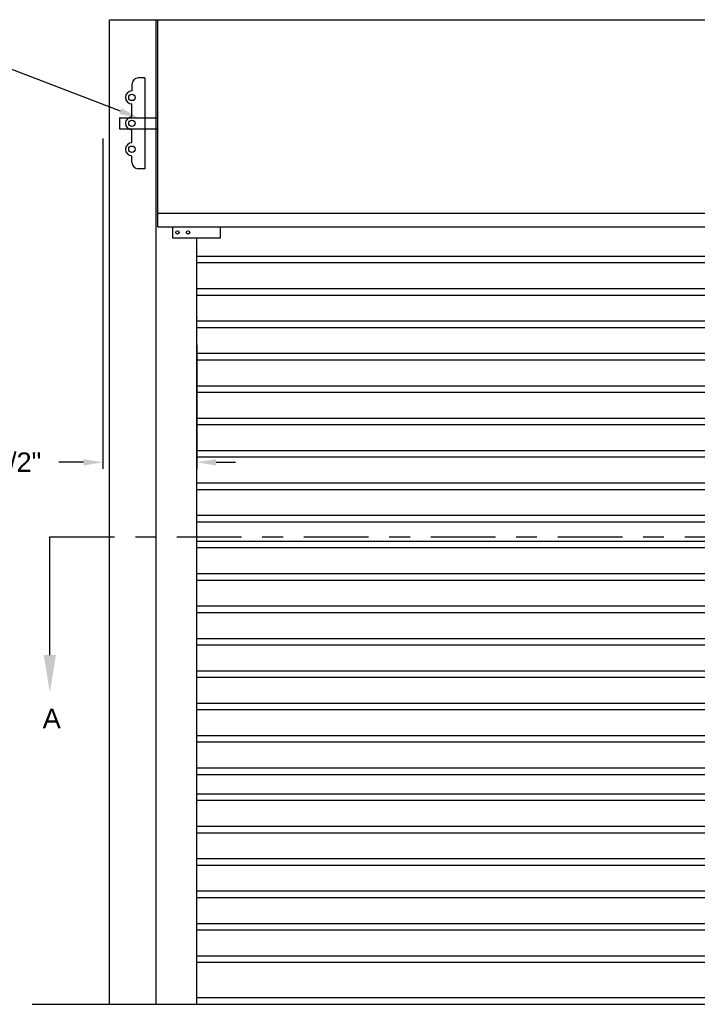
# Model space of a CAD drawing. Header units: inches. Extents: x 169.6 to 213.8, y 195 to 266.5.
# Tile 38 of 50: x 200.8 to 204.1, y 220.3 to 225.1. Entities that reach past the tile are written whole.
import ezdxf
from ezdxf import colors
from ezdxf.entities.mleader import LeaderData, LeaderLine
from ezdxf.math import Vec2, Vec3

# ---------------------------------------------------------------- set-up
doc = ezdxf.new("R2010")
doc.units = ezdxf.units.IN
doc.header["$LTSCALE"] = 0.25
doc.header["$MEASUREMENT"] = 0
doc.linetypes.add('CENTER', pattern=[2, 1.25, -0.25, 0.25, -0.25])
for name, color, linetype in [('ANNOTATIONS', 1, 'Continuous'), ('CHAIN HOIST RH', 7, 'Continuous'), ('SECTION CUTS', 6, 'CENTER')]:
    doc.layers.add(name, color=color, linetype=linetype)
doc.styles.add('ARIAL', font='arial.ttf', dxfattribs={"height": 0.09375})
doc.styles.get("Standard").update_dxf_attribs({"font": 'romans.shx'})
doc.dimstyles.new('STANDARD$0', dxfattribs={"dimtxt": 0.09375, "dimasz": 0.09375, "dimexe": 0.03125, "dimexo": 0.046875, "dimgap": 0.09, "dimtad": 0, "dimtih": 1, "dimtoh": 1, "dimdec": 4, "dimzin": 0, "dimdsep": 46, "dimtxsty": 'ARIAL', "dimcen": 0.09, "dimadec": 0, "dimazin": 0, "dimtfac": 1, "dimtdec": 4, "dimtofl": 0, "dimtmove": 0, "dimatfit": 1, "dimfxl": 1, "dimtolj": 1, "dimtzin": 0, "dimarcsym": 0})

# ---------------------------------------------------------------- blocks, each defined once
blk = doc.blocks.new('*D59')
at = {"layer": 'ANNOTATIONS', "color": 0, "lineweight": -2, "transparency": 16777216}
for p, q in [((201.2357, 224.5253), (201.2357, 222.9317)), ((201.6881, 223.5294), (201.6881, 222.9317)), ((201.142, 222.9629), (201.0224, 222.9629)), ((201.7819, 222.9629), (201.8756, 222.9629))]:
    blk.add_line(p, q, dxfattribs=at)
at = {"layer": 'ANNOTATIONS', "color": 0, "transparency": 16777216}
for points in [[(201.142, 222.9785), (201.142, 222.9473), (201.2357, 222.9629)], [(201.7819, 222.9785), (201.7819, 222.9473), (201.6881, 222.9629)]]:
    blk.add_solid(points, dxfattribs=at)
at = {"layer": 'defpoints', "color": 0, "transparency": 16777216}
for p in [(201.2357, 224.5722), (201.6881, 223.5763), (201.2357, 222.9629)]:
    blk.add_point(p, dxfattribs=at)
at = {"layer": 'ANNOTATIONS', "color": 0, "transparency": 16777216, "insert": (200.7693, 222.9629), "char_height": 0.09375, "attachment_point": 5, "style": 'ARIAL'}
blk.add_mtext('\\A1;5 1/2"', dxfattribs=at)

msp = doc.modelspace()

# ---------------------------------------------------------------- linework, layer by layer
at = {"layer": 'CHAIN HOIST RH', "linetype": 'Continuous'}
for p, q in [((201.26806, 220.3481), (201.26806, 225.0981)), ((201.26806, 225.0981), (207.1082, 225.0981)), ((201.49275, 220.3481), (201.49275, 225.0981)), ((201.50063, 224.0981), (201.50063, 225.0981)), ((201.37563, 224.7856), (201.37563, 224.75435)), ((201.43813, 224.81685), (201.40688, 224.81685)), ((201.43813, 224.81685), (201.43813, 224.37935)), ((201.37563, 224.62935), (201.37563, 224.69185)), ((201.37563, 224.50435), (201.37563, 224.56685)), ((201.37563, 224.4106), (201.37563, 224.44185)), ((201.43813, 224.37935), (201.40688, 224.37935)), ((206.87563, 224.16391), (201.50063, 224.16391)), ((201.50063, 224.0981), (206.87563, 224.0981)), ((201.57127, 224.0981), (201.57127, 224.04568)), ((201.80207, 224.04568), (201.80207, 224.0981)), ((201.57127, 224.04568), (201.80207, 224.04568)), ((201.68813, 220.3481), (201.68813, 224.04568))]:
    msp.add_line(p, q, dxfattribs=at)
at = {"layer": 'CHAIN HOIST RH'}
for p, q in [((201.31543, 224.62405), (201.50063, 224.62405)), ((201.31543, 224.62405), (201.31543, 224.57215)), ((201.31543, 224.57215), (201.50063, 224.57215)), ((206.68813, 220.37935), (201.68813, 220.37935)), ((200.89514, 220.3481), (207.64729, 220.3481))]:
    msp.add_line(p, q, dxfattribs=at)
at = {"layer": 'CHAIN HOIST RH', "color": 7}
for p, q in [((201.68813, 223.95732), (206.68813, 223.95732)), ((201.68813, 223.92607), (206.68813, 223.92607)), ((201.68813, 223.80107), (206.68813, 223.80107)), ((201.68813, 223.76982), (206.68813, 223.76982)), ((201.68813, 223.64482), (206.68813, 223.64482)), ((201.68813, 223.61357), (206.68813, 223.61357)), ((201.68813, 223.48857), (206.68813, 223.48857)), ((201.68813, 223.45732), (206.68813, 223.45732)), ((201.68813, 223.33232), (206.68813, 223.33232)), ((201.68813, 223.30107), (206.68813, 223.30107)), ((201.68813, 223.17607), (206.68813, 223.17607)), ((201.68813, 223.14482), (206.68813, 223.14482)), ((201.68813, 223.01982), (206.68813, 223.01982)), ((201.68813, 222.98857), (206.68813, 222.98857)), ((201.68813, 222.86357), (206.68813, 222.86357)), ((201.68813, 222.83232), (206.68813, 222.83232)), ((201.68813, 222.70732), (206.68813, 222.70732)), ((201.68813, 222.67607), (206.68813, 222.67607)), ((201.68813, 222.58232), (206.68813, 222.58232)), ((201.68813, 222.55107), (206.68813, 222.55107)), ((201.68813, 222.42607), (206.68813, 222.42607)), ((201.68813, 222.39482), (206.68813, 222.39482)), ((201.68813, 222.26982), (206.68813, 222.26982)), ((201.68813, 222.23857), (206.68813, 222.23857)), ((201.68813, 222.11357), (206.68813, 222.11357)), ((201.68813, 222.08232), (206.68813, 222.08232)), ((201.68813, 221.95732), (206.68813, 221.95732)), ((201.68813, 221.92607), (206.68813, 221.92607)), ((201.68813, 221.80107), (206.68813, 221.80107)), ((201.68813, 221.76982), (206.68813, 221.76982)), ((201.68813, 221.64482), (206.68813, 221.64482)), ((201.68813, 221.61357), (206.68813, 221.61357)), ((201.68813, 221.48857), (206.68813, 221.48857)), ((201.68813, 221.45732), (206.68813, 221.45732)), ((201.68813, 221.36357), (206.68813, 221.36357)), ((201.68813, 221.33232), (206.68813, 221.33232)), ((201.68813, 221.20732), (206.68813, 221.20732)), ((201.68813, 221.17607), (206.68813, 221.17607)), ((201.68813, 221.05107), (206.68813, 221.05107)), ((201.68813, 221.01982), (206.68813, 221.01982)), ((201.68813, 220.89482), (206.68813, 220.89482)), ((201.68813, 220.86357), (206.68813, 220.86357)), ((201.68813, 220.73857), (206.68813, 220.73857)), ((201.68813, 220.70732), (206.68813, 220.70732)), ((201.68813, 220.58232), (206.68813, 220.58232)), ((201.68813, 220.55107), (206.68813, 220.55107))]:
    msp.add_line(p, q, dxfattribs=at)
at = {"layer": 'CHAIN HOIST RH'}
for centre in [(201.37563, 224.7231), (201.37563, 224.5981), (201.37563, 224.4731)]:
    msp.add_circle(centre, 0.01562, dxfattribs=at)
at = {"layer": 'CHAIN HOIST RH', "linetype": 'Continuous'}
for centre in [(201.59532, 224.07189), (201.6465, 224.07189)]:
    msp.add_circle(centre, 0.00781, dxfattribs=at)
for centre, start, end in [((201.40688, 224.7856), 90, 180), ((201.37563, 224.7231), 90, 270), ((201.37563, 224.5981), 90, 270), ((201.37563, 224.4731), 90, 270), ((201.40688, 224.4106), 180, 270)]:
    msp.add_arc(centre, 0.03125, start, end, dxfattribs=at)
at = {"layer": 'CHAIN HOIST RH', "linetype": 'ByBlock'}
msp.add_point((201.68813, 223.6606), dxfattribs=at)
at = {"layer": 'SECTION CUTS'}
msp.add_line((200.97956, 222.60252), (207.49552, 222.60252), dxfattribs=at)

# ---------------------------------------------------------------- texts
at = {"layer": 'SECTION CUTS', "style": 'ARIAL'}
msp.add_text('A', height=0.09375, dxfattribs=at).set_placement((200.94509, 221.68009))

# ---------------------------------------------------------------- dimensions: what is measured, and where the dimension line sits
at = {"layer": 'ANNOTATIONS'}
dim = msp.add_linear_dim(base=(201.2357, 222.9629), p1=(201.68813, 223.57628), p2=(201.2357, 224.57215), angle=180, text='5 1/2"', dimstyle='STANDARD$0', dxfattribs=at)
dim.commit()
dim.dimension.update_dxf_attribs({"geometry": '*D59', "text_midpoint": (200.76927, 222.9629), "dimtype": 160})

# ---------------------------------------------------------------- leaders
ml = msp.add_multileader_mtext('Standard', dxfattribs=at)
ml.set_content('CHARGE WHEEL', color=256, style='ARIAL')
ml.set_leader_properties()
ml.build(insert=Vec2(0, 0))
ml.multileader.update_dxf_attribs({"dogleg_length": 0.36, "arrow_head_size": 0.09375})
ctx = ml.context
ctx.base_point, ctx.char_height, ctx.arrow_head_size, ctx.landing_gap_size, ctx.plane_origin = Vec3(199.45879, 224.86046), 0.09375, 0.09375, 0.09, Vec3(201.75292, 224.32396)
ctx.text_align_type = 2
notes = []
notes.append((ctx, [(0, (1, 1, 0), (200.78801, 224.86046), (-1, 0), 0.09796, [(0, [(201.40803, 224.62405)], 0, [])])]))
ctx.mtext.insert, ctx.mtext.alignment, ctx.mtext.flow_direction = Vec3(200.60006, 224.90814), 3, 5
at = {"layer": 'SECTION CUTS'}
ml = msp.add_multileader_mtext('Standard', dxfattribs=at)
ml.set_content('', color=256)
ml.set_leader_properties()
ml.build(insert=Vec2(0, 0))
ml.multileader.update_dxf_attribs({"dogleg_length": 0, "arrow_head_size": 0.18})
ctx = ml.context
ctx.base_point, ctx.char_height, ctx.arrow_head_size, ctx.landing_gap_size, ctx.plane_origin = Vec3(200.97956, 222.60252), 0.18, 0.18, 0, Vec3(200.97956, 221.853)
notes.append((ctx, [(0, (1, 1, 0), (200.97956, 222.60252), (1, 0), 0, [(0, [(200.97956, 221.853)], 0, [])])]))
ctx.mtext.insert, ctx.mtext.flow_direction = Vec3(200.97956, 222.69252), 5
for ctx, leaders in notes:
    for number, flags, end, landing, length, lines in leaders:
        leader = LeaderData()
        leader.index, (leader.has_last_leader_line, leader.has_dogleg_vector, leader.attachment_direction) = number, flags
        leader.last_leader_point, leader.dogleg_vector, leader.dogleg_length = Vec3(end), Vec3(landing), length
        for number, points, colour, breaks in lines:
            line = LeaderLine()
            line.index, line.vertices, line.color, line.breaks = number, Vec3.list(points), colors.encode_raw_color(colour), breaks
            leader.lines.append(line)
        ctx.leaders.append(leader)

doc.saveas('drawing.dxf')
